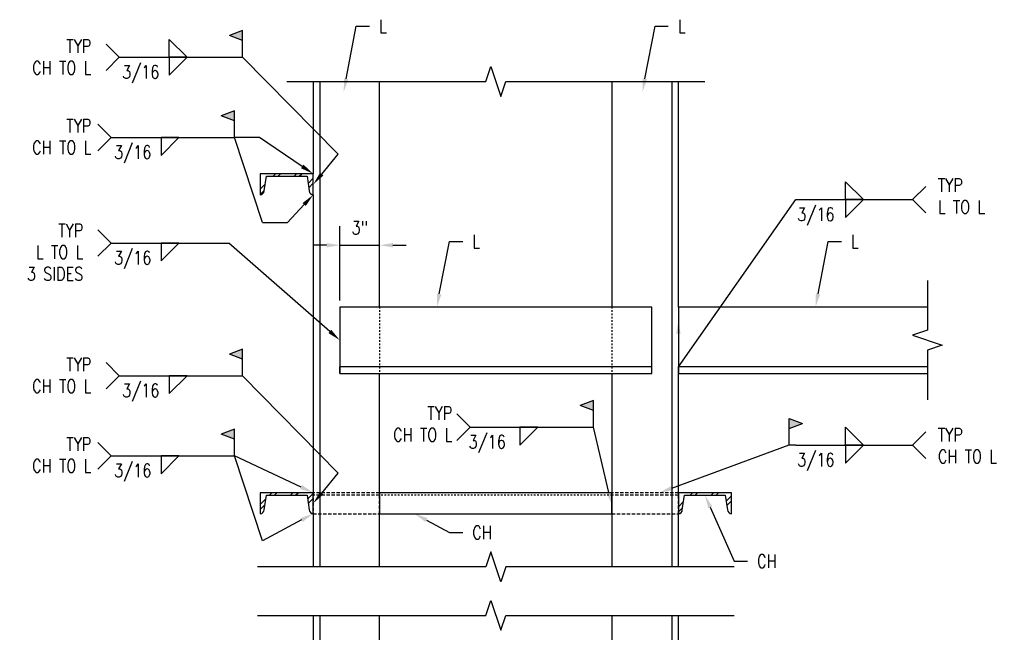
# Model space of a CAD drawing. Header units: inches. Extents: x -28 to 1146, y -114 to 309.
# Tile 3 of 15: x -28 to 46, y 100 to 146. Entities that reach past the tile are written whole.
import ezdxf
from ezdxf import colors
from ezdxf.entities.mleader import LeaderData, LeaderLine
from ezdxf.math import Vec2, Vec3

# ---------------------------------------------------------------- set-up
doc = ezdxf.new("R2010")
doc.units = ezdxf.units.IN
doc.header["$MEASUREMENT"] = 0
doc.linetypes.add('Dash', pattern=[0.25, 0.125, -0.125])
doc.linetypes.add('HIDDEN', pattern=[0.375, 0.25, -0.125])
for name, color, linetype in [('M-DETL-PATT', 8, 'Continuous'), ('S-ANNO-DIMS', 1, 'Continuous'), ('S-ANNO-NOTE', 2, 'Continuous'), ('S-ANNO-SYMB', 2, 'Continuous'), ('S-DETL-GENF', 92, 'Continuous'), ('S-DETL-GENF-HDLN', 1, 'Dash'), ('S-DETL-HDLN', 1, 'Dash'), ('S-DETL-MEDM', 3, 'Continuous')]:
    doc.layers.add(name, color=color, linetype=linetype)
doc.styles.add('Annotative', font='romans.shx', dxfattribs={"width": 0.8, "height": 0.125})
doc.dimstyles.new('Annotative', dxfattribs={"dimscale": 0, "dimtxt": 0.125, "dimasz": 0.125, "dimexe": 0.179688, "dimexo": 0.0625, "dimgap": 0.09, "dimtad": 1, "dimdec": 3, "dimzin": 3, "dimdsep": 46, "dimlunit": 4, "dimtxsty": 'Annotative', "dimcen": 0.09, "dimclrt": 2, "dimazin": 2, "dimtfac": 1, "dimtdec": 3, "dimtmove": 1, "dimatfit": 3, "dimfxl": 1, "dimtfill": 1, "dimfrac": 2, "dimtolj": 1, "dimtzin": 0, "dimarcsym": 0})

# ---------------------------------------------------------------- blocks, each defined once
blk = doc.blocks.new('051200_SteelFraming-AISC-Angle-Shapes-Side - L5X5X1_2-1903833-CANOPY TYPICAL CONNECTION DIAGRAM')
at = {"layer": 'S-DETL-GENF', "lineweight": -3}
for p, q in [((17.958, 0), (0.958, 0)), ((31.958, 0), (22.958, 0)), ((37.538, 0), (33.538, 0)), ((52.17, 0), (41.2, 0)), ((53.75, 0), (52.17, 0)), ((53.75, -5), (53.75, 0)), ((53.75, 0), (53.75, -0.5)), ((0.958, -0.5), (31.958, -0.5)), ((31.958, -0.5), (33.538, -0.5)), ((33.538, -0.5), (37.538, -0.5)), ((41.2, -0.5), (52.17, -0.5)), ((52.17, -0.5), (53.75, -0.5)), ((0.958, -5), (17.958, -5)), ((22.958, -5), (31.958, -5)), ((31.958, -5), (33.538, -5)), ((33.538, -5), (37.538, -5)), ((41.2, -5), (52.17, -5))]:
    blk.add_line(p, q, dxfattribs=at)
blk = doc.blocks.new('051200_SteelFraming-AISC-Angle-Shapes-Side - L5X5X1_2-1900187-CANOPY TYPICAL CONNECTION DIAGRAM')
at = {"layer": 'S-DETL-GENF', "lineweight": -3}
for p, q in [((20, 0), (1.25, 0)), ((20, -5), (20, 0)), ((20, 0), (20, -0.5)), ((1.25, -0.5), (20, -0.5)), ((1.25, -5), (20, -5))]:
    blk.add_line(p, q, dxfattribs=at)
blk = doc.blocks.new('051200_SteelFraming-AISC-Angle-Shapes-Side - L5X5X1_2-1902066-CANOPY TYPICAL CONNECTION DIAGRAM')
at = {"layer": 'S-DETL-GENF', "lineweight": -3}
for p, q in [((18.208, 5), (1.208, 5)), ((32.208, 5), (23.208, 5)), ((37.788, 5), (33.788, 5)), ((52.42, 5), (41.45, 5)), ((54, 5), (52.42, 5)), ((54, 0), (54, 5)), ((1.208, 0.5), (32.208, 0.5)), ((1.208, 0), (8.172, 0)), ((9.752, 0), (32.208, 0)), ((32.208, 0.5), (33.788, 0.5)), ((33.788, 0.5), (37.788, 0.5)), ((33.788, 0), (37.788, 0)), ((41.45, 0.5), (52.42, 0.5)), ((41.45, 0), (52.42, 0)), ((52.42, 0.5), (54, 0.5)), ((54, 0), (54, 0.5))]:
    blk.add_line(p, q, dxfattribs=at)
blk = doc.blocks.new('051200_SteelFraming-AISC-Angle-Shapes-Side - L5X5X1_2-1900509-CANOPY TYPICAL CONNECTION DIAGRAM')
at = {"layer": 'S-DETL-GENF', "lineweight": -3}
for p, q in [((23.5, 0), (0, 0)), ((0, 0), (0, -5)), ((0, 0), (0, -0.5)), ((23.5, -5), (23.5, 0)), ((23.5, 0), (23.5, -0.5)), ((0, -0.5), (23.5, -0.5)), ((0, -5), (23.5, -5))]:
    blk.add_line(p, q, dxfattribs=at)
blk = doc.blocks.new('HDR-Ai_Breakline-Double - 05 - 1_ _ 1_-0_-1901549-CANOPY TYPICAL CONNECTION DIAGRAM')
at = {"lineweight": -3}
for p, q in [((-0.375, 1.287), (-0.75, 0.162)), ((0.375, -0.963), (-0.375, 1.287)), ((-0.75, 0.162), (-17.952, 0.162)), ((0.75, 0.162), (0.375, -0.963)), ((17.952, 0.162), (0.75, 0.162)), ((-0.75, -3.5), (-0.375, -2.375)), ((-0.375, -2.375), (0.375, -4.625)), ((-17.952, -3.5), (-0.75, -3.5)), ((0.375, -4.625), (0.75, -3.5)), ((0.75, -3.5), (17.952, -3.5))]:
    blk.add_line(p, q, dxfattribs=at)
blk = doc.blocks.new('HDR-Ai_Breakline-Single - 05 - 1_ _ 1_-0_-1901700-CANOPY TYPICAL CONNECTION DIAGRAM')
at = {"lineweight": -3}
for p, q in [((-0.75, -3.5), (-0.375, -2.375)), ((-0.375, -2.375), (0.375, -4.625)), ((-15.75, -3.5), (-0.75, -3.5)), ((0.375, -4.625), (0.75, -3.5)), ((0.75, -3.5), (15.75, -3.5))]:
    blk.add_line(p, q, dxfattribs=at)
blk = doc.blocks.new('HDR-Ai_Breakline-Single - 05 - 1_ _ 1_-0_-1901887-CANOPY TYPICAL CONNECTION DIAGRAM')
at = {"layer": 'S-DETL-GENF', "lineweight": -3}
for p, q in [((0.375, 4.625), (-0.375, 2.375)), ((0.75, 3.5), (0.375, 4.625)), ((-0.75, 3.5), (-4.5, 3.5)), ((-0.375, 2.375), (-0.75, 3.5)), ((4.5, 3.5), (0.75, 3.5))]:
    blk.add_line(p, q, dxfattribs=at)
blk = doc.blocks.new('051200_SteelFraming-AISC-Channel-Shapes-Top - C4X5_4-1900934-CANOPY TYPICAL CONNECTION DIAGRAM')
at = {"layer": 'S-DETL-GENF', "linetype": 'HIDDEN', "lineweight": -3}
for p, q in [((5, 1.58), (0, 1.58)), ((0, 1.58), (0, 0)), ((0, 0), (5, 0))]:
    blk.add_line(p, q, dxfattribs=at)
at = {"layer": 'S-DETL-GENF-HDLN', "linetype": 'HIDDEN', "lineweight": -3}
blk.add_line((0, 0.184), (5, 0.184), dxfattribs=at)
blk = doc.blocks.new('051200_SteelFraming-AISC-Channel-Shapes-Top - C4X5_4-1901038-CANOPY TYPICAL CONNECTION DIAGRAM')
at = {"layer": 'S-DETL-GENF', "lineweight": -3}
for p, q in [((17.5, 1.58), (0, 1.58)), ((0, 1.58), (0, 0)), ((17.5, 0), (17.5, 1.58)), ((0, 0), (17.5, 0))]:
    blk.add_line(p, q, dxfattribs=at)
at = {"layer": 'S-DETL-GENF-HDLN', "lineweight": -3}
blk.add_line((0, 0.184), (17.5, 0.184), dxfattribs=at)
blk = doc.blocks.new('051200_SteelFraming-AISC-Channel-Shapes-Top - C4X5_4-V5-CANOPY TYPICAL CONNECTION DIAGRAM')
at = {"layer": 'S-DETL-GENF', "linetype": 'HIDDEN', "lineweight": -3}
for p, q in [((5, 1.58), (0, 1.58)), ((0, 1.58), (0, 0)), ((5, 0), (5, 1.58)), ((0, 0), (5, 0))]:
    blk.add_line(p, q, dxfattribs=at)
at = {"layer": 'S-DETL-GENF-HDLN', "linetype": 'HIDDEN', "lineweight": -3}
blk.add_line((0, 0.184), (5, 0.184), dxfattribs=at)
blk = doc.blocks.new('HDR-Si_Weld-Symbol - Bottom-1976676-CANOPY TYPICAL CONNECTION DIAGRAM')
at = {"layer": 'S-ANNO-NOTE', "lineweight": -3}
blk.add_hatch(color=256, dxfattribs=at).paths.add_polyline_path([(0.5984, 0.204), (0.7234, 0.2509), (0.7234, 0.1571)])
for p, q in [((0.7234, 0.2509), (0.5984, 0.204)), ((0.7234, 0.1571), (0.5984, 0.204)), ((0.7234, 0.0009), (0.7234, 0.2509)), ((-0.4375, 0), (-0.5625, 0.125)), ((-0.4375, 0), (-0.5625, -0.125)), ((-0.4375, 0), (0.7234, 0)), ((0.0313, -0.1691), (0.2004, 0)), ((0.0313, 0), (0.0313, -0.1691)), ((0.2004, 0), (0.0313, 0))]:
    blk.add_line(p, q, dxfattribs=at)
blk = doc.blocks.new('HDR-Si_Weld-Symbol - Both-1969945-CANOPY TYPICAL CONNECTION DIAGRAM')
at = {"layer": 'S-ANNO-NOTE', "lineweight": -3}
blk.add_hatch(color=256, dxfattribs=at).paths.add_polyline_path([(-0.375, 0.204), (-0.5, 0.1571), (-0.5, 0.2509)])
for p, q in [((-0.5, 0.2509), (-0.375, 0.204)), ((-0.5, 0.0009), (-0.5, 0.2509)), ((-0.5, 0.1571), (-0.375, 0.204)), ((0.0313, 0.1691), (0.2004, 0)), ((0.0313, 0), (0.0313, 0.1691)), ((0.6609, 0), (0.7859, 0.125)), ((-0.4375, 0), (0.6709, 0)), ((0.2004, 0), (0.0313, 0)), ((0.0313, -0.1691), (0.2004, 0)), ((0.0313, 0), (0.0313, -0.1691)), ((0.2004, 0), (0.0313, 0)), ((0.6609, 0), (0.7859, -0.125))]:
    blk.add_line(p, q, dxfattribs=at)
blk = doc.blocks.new('HDR-Si_Weld-Symbol - Bottom-1969900-CANOPY TYPICAL CONNECTION DIAGRAM')
at = {"layer": 'S-ANNO-NOTE', "lineweight": -3}
for p, q in [((-0.4375, 0), (-0.5625, 0.125)), ((-0.4375, 0), (-0.5625, -0.125)), ((-0.4375, 0), (0.6709, 0)), ((0.0313, -0.1691), (0.2004, 0)), ((0.0313, 0), (0.0313, -0.1691)), ((0.2004, 0), (0.0313, 0))]:
    blk.add_line(p, q, dxfattribs=at)
blk = doc.blocks.new('HDR-Si_Weld-Symbol - Both-1969908-CANOPY TYPICAL CONNECTION DIAGRAM')
at = {"layer": 'S-ANNO-NOTE', "lineweight": -3}
for p, q in [((0.0313, 0.1691), (0.2004, 0)), ((0.0313, 0), (0.0313, 0.1691)), ((0.6609, 0), (0.7859, 0.125)), ((-0.4375, 0), (0.6709, 0)), ((0.2004, 0), (0.0313, 0)), ((0.0313, -0.1691), (0.2004, 0)), ((0.0313, 0), (0.0313, -0.1691)), ((0.2004, 0), (0.0313, 0)), ((0.6609, 0), (0.7859, -0.125))]:
    blk.add_line(p, q, dxfattribs=at)
blk = doc.blocks.new('HDR-Si_Weld-Symbol - Both-1976678-CANOPY TYPICAL CONNECTION DIAGRAM')
at = {"layer": 'S-ANNO-NOTE', "lineweight": -3}
blk.add_hatch(color=256, dxfattribs=at).paths.add_polyline_path([(0.5984, 0.204), (0.7234, 0.2509), (0.7234, 0.1571)])
for p, q in [((0.7234, 0.2509), (0.5984, 0.204)), ((0.7234, 0.1571), (0.5984, 0.204)), ((0.7234, 0.0009), (0.7234, 0.2509)), ((-0.4375, 0), (-0.5625, 0.125)), ((0.0313, 0.1691), (0.2004, 0)), ((0.0313, 0), (0.0313, 0.1691)), ((-0.4375, 0), (-0.5625, -0.125)), ((-0.4375, 0), (0.7234, 0)), ((0.2004, 0), (0.0313, 0)), ((0.0313, -0.1691), (0.2004, 0)), ((0.0313, 0), (0.0313, -0.1691)), ((0.2004, 0), (0.0313, 0))]:
    blk.add_line(p, q, dxfattribs=at)
blk = doc.blocks.new('*D69')
at = {"layer": 'Defpoints', "color": 0, "transparency": 16777216}
for p in [(-0.958, 128.724), (-3.958, 124.068), (-0.958, 124.068)]:
    blk.add_point(p, dxfattribs=at)
at = {"layer": 'S-ANNO-DIMS', "color": 0, "lineweight": -2, "transparency": 16777216}
for p, q in [((-3.958, 124.568), (-3.958, 130.162)), ((-0.958, 124.568), (-0.958, 130.162)), ((-4.958, 128.724), (-5.958, 128.724)), ((-3.958, 128.724), (-0.958, 128.724)), ((0.042, 128.724), (1.042, 128.724))]:
    blk.add_line(p, q, dxfattribs=at)
at = {"layer": 'S-ANNO-DIMS', "color": 0, "transparency": 16777216}
for points in [[(-4.958, 128.891), (-4.958, 128.557), (-3.958, 128.724)], [(0.042, 128.891), (0.042, 128.557), (-0.958, 128.724)]]:
    blk.add_solid(points, dxfattribs=at)
at = {"layer": 'S-ANNO-DIMS', "color": 2, "lineweight": -3, "transparency": 16777216, "insert": (-2.458, 130.039), "char_height": 1, "attachment_point": 5, "style": 'Annotative', "bg_fill": 3, "box_fill_scale": 1.25, "bg_fill_color": 256, "bg_fill_true_color": 13158600, "bg_fill_transparency": 0}
blk.add_mtext('\\A1;3"', dxfattribs=at)

msp = doc.modelspace()

# ---------------------------------------------------------------- hatches: boundary and pattern name
at = {"layer": 'M-DETL-PATT', "lineweight": -3}
h = msp.add_hatch(dxfattribs=at)
h.set_pattern_fill('FP_5', color=8, angle=-90, style=0, pattern_type=2)
h.set_pattern_definition([(45, (-1.9325, -0.0002), (-0.79196, 0.79196), []), (45, (-1.9325, 1.1998), (-0.79196, 0.79196), [])])
h.paths.add_polyline_path([(-9.9585, 132.5238), (-9.8105, 132.5635), (-9.7021, 132.6718), (-9.6625, 132.8198), (-9.4913, 133.9198), (-6.4287, 133.9198), (-6.2545, 132.8198), (-6.2148, 132.6718), (-6.1065, 132.5635), (-5.9585, 132.5238), (-5.9585, 134.1038), (-9.9585, 134.1038)])
h = msp.add_hatch(dxfattribs=at)
h.set_pattern_fill('FP_1', color=8, angle=-90, style=0, pattern_type=2)
h.set_pattern_definition([(45, (-1.9325, -0.0003), (-0.79196, 0.79196), []), (45, (-1.9325, 1.1997), (-0.79196, 0.79196), [])])
h.paths.add_polyline_path([(-9.9585, 108.4877), (-9.8105, 108.5274), (-9.7021, 108.6357), (-9.6625, 108.7837), (-9.4913, 109.8837), (-6.4287, 109.8837), (-6.2545, 108.7837), (-6.2148, 108.6357), (-6.1065, 108.5274), (-5.9585, 108.4877), (-5.9585, 110.0677), (-9.9585, 110.0677), (-9.9585, 109.0759)])
h = msp.add_hatch(dxfattribs=at)
h.set_pattern_fill('FP_2', color=8, angle=-90, style=0, pattern_type=2)
h.set_pattern_definition([(45, (-1.9325, -0.0003), (-0.79196, 0.79196), []), (45, (-1.9325, 1.1997), (-0.79196, 0.79196), [])])
h.paths.add_polyline_path([(21.5415, 108.4877), (21.6895, 108.5274), (21.7979, 108.6357), (21.8375, 108.7837), (22.0087, 109.8837), (25.0713, 109.8837), (25.2455, 108.7837), (25.2852, 108.6357), (25.3935, 108.5274), (25.5415, 108.4877), (25.5415, 110.0677), (21.5415, 110.0677), (21.5415, 109.0759)])

# ---------------------------------------------------------------- linework, layer by layer
at = {"layer": 'S-ANNO-NOTE', "lineweight": -3}
for p, q in [((-4.081, 135.5766), (-11.2775, 142.8971)), ((-4.081, 111.5405), (-11.2775, 118.89))]:
    msp.add_line(p, q, dxfattribs=at)
at = {"layer": 'S-ANNO-NOTE'}
for p, q in [((-10.0061, 136.848), (-11.8861, 136.8551)), ((-9.7871, 130.4311), (-7.9071, 130.4311))]:
    msp.add_line(p, q, dxfattribs=at)
at = {"layer": 'S-ANNO-SYMB', "lineweight": -3}
for p, q in [((-9.7871, 130.4311), (-11.8861, 136.848)), ((-9.7871, 106.4311), (-11.8861, 112.848))]:
    msp.add_line(p, q, dxfattribs=at)
at = {"layer": 'S-DETL-GENF', "lineweight": -3}
for p, q in [((-9.9585, 134.1038), (-9.9585, 132.5238)), ((-5.9585, 134.1038), (-9.9585, 134.1038)), ((-9.6625, 132.8198), (-9.4913, 133.9198)), ((-9.4913, 133.9198), (-6.4287, 133.9198)), ((-6.4287, 133.9198), (-6.2545, 132.8198)), ((-5.9585, 132.5238), (-5.9585, 134.1038)), ((-9.9585, 110.0677), (-9.9585, 108.4877)), ((-5.9585, 110.0677), (-9.9585, 110.0677)), ((-9.6625, 108.7837), (-9.4913, 109.8837)), ((-9.4913, 109.8837), (-6.4287, 109.8837)), ((-6.4287, 109.8837), (-6.2545, 108.7837)), ((-5.9585, 108.4877), (-5.9585, 110.0677)), ((21.5415, 110.0677), (21.5415, 108.4877)), ((25.5415, 110.0677), (21.5415, 110.0677)), ((21.8375, 108.7837), (22.0087, 109.8837)), ((22.0087, 109.8837), (25.0713, 109.8837)), ((25.0713, 109.8837), (25.2455, 108.7837)), ((25.5415, 108.4877), (25.5415, 110.0677))]:
    msp.add_line(p, q, dxfattribs=at)
for centre, start, end in [((-9.9585, 132.8198), 270, 0), ((-5.9585, 132.8198), 180, 270), ((-9.9585, 108.7837), 270, 0), ((-5.9585, 108.7837), 180, 270), ((21.5415, 108.7837), 270, 0), ((25.5415, 108.7837), 180, 270)]:
    msp.add_arc(centre, 0.296, start, end, dxfattribs=at)
at = {"layer": 'S-DETL-HDLN', "lineweight": -3}
for p, q in [((-0.9585, 124.0677), (-0.9585, 119.0677)), ((16.5415, 124.0677), (16.5415, 119.0677))]:
    msp.add_line(p, q, dxfattribs=at)

# ---------------------------------------------------------------- block references
at = {"layer": 'S-ANNO-NOTE', "lineweight": -3, "xscale": 8, "yscale": 8, "zscale": 8}
for name, p in [('HDR-Si_Weld-Symbol - Both-1976678-CANOPY TYPICAL CONNECTION DIAGRAM', (-17.0651, 142.89)), ('HDR-Si_Weld-Symbol - Bottom-1976676-CANOPY TYPICAL CONNECTION DIAGRAM', (-17.6737, 136.848)), ('HDR-Si_Weld-Symbol - Both-1969908-CANOPY TYPICAL CONNECTION DIAGRAM', (33.8859, 132.1598)), ('HDR-Si_Weld-Symbol - Bottom-1969900-CANOPY TYPICAL CONNECTION DIAGRAM', (-17.6737, 128.89)), ('HDR-Si_Weld-Symbol - Bottom-1976676-CANOPY TYPICAL CONNECTION DIAGRAM', (-17.0651, 118.89)), ('HDR-Si_Weld-Symbol - Bottom-1976676-CANOPY TYPICAL CONNECTION DIAGRAM', (9.3611, 115.0058)), ('HDR-Si_Weld-Symbol - Both-1969945-CANOPY TYPICAL CONNECTION DIAGRAM', (33.8859, 113.6598)), ('HDR-Si_Weld-Symbol - Bottom-1976676-CANOPY TYPICAL CONNECTION DIAGRAM', (-17.6737, 112.848))]:
    msp.add_blockref(name, p, dxfattribs=at)
at = {"layer": 'S-DETL-GENF', "lineweight": -3}
for name, p, rotation in [('051200_SteelFraming-AISC-Angle-Shapes-Side - L5X5X1_2-1902066-CANOPY TYPICAL CONNECTION DIAGRAM', (-5.9585, 142.2756), 270.0000000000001), ('051200_SteelFraming-AISC-Angle-Shapes-Side - L5X5X1_2-1903833-CANOPY TYPICAL CONNECTION DIAGRAM', (21.5415, 142.0256), 269.9999999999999), ('HDR-Ai_Breakline-Single - 05 - 1_ _ 1_-0_-1901887-CANOPY TYPICAL CONNECTION DIAGRAM', (43.7915, 121.5677), 89.9999999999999), ('051200_SteelFraming-AISC-Angle-Shapes-Side - L5X5X1_2-1900509-CANOPY TYPICAL CONNECTION DIAGRAM', (19.5415, 119.0677), 180), ('051200_SteelFraming-AISC-Angle-Shapes-Side - L5X5X1_2-1900187-CANOPY TYPICAL CONNECTION DIAGRAM', (41.5415, 119.0677), 180), ('051200_SteelFraming-AISC-Channel-Shapes-Top - C4X5_4-1901038-CANOPY TYPICAL CONNECTION DIAGRAM', (16.5415, 110.0677), 180)]:
    msp.add_blockref(name, p, dxfattribs=dict(at, rotation=rotation))
at = {"layer": 'S-DETL-GENF', "linetype": 'HIDDEN', "lineweight": -3, "rotation": 180}
for name, p in [('051200_SteelFraming-AISC-Channel-Shapes-Top - C4X5_4-V5-CANOPY TYPICAL CONNECTION DIAGRAM', (-0.9585, 110.0677)), ('051200_SteelFraming-AISC-Channel-Shapes-Top - C4X5_4-1900934-CANOPY TYPICAL CONNECTION DIAGRAM', (21.5415, 110.0677))]:
    msp.add_blockref(name, p, dxfattribs=at)
at = {"layer": 'S-DETL-MEDM', "lineweight": -3}
for name, p in [('HDR-Ai_Breakline-Single - 05 - 1_ _ 1_-0_-1901700-CANOPY TYPICAL CONNECTION DIAGRAM', (7.7915, 144.5677)), ('HDR-Ai_Breakline-Double - 05 - 1_ _ 1_-0_-1901549-CANOPY TYPICAL CONNECTION DIAGRAM', (7.7915, 104.3259))]:
    msp.add_blockref(name, p, dxfattribs=at)

# ---------------------------------------------------------------- texts
at = {"layer": 'S-ANNO-NOTE', "lineweight": -3, "char_height": 1, "line_spacing_factor": 0.981704, "style": 'Annotative'}
for s, insert, width, attachment_point in [('\\pxt3.2,6.4,9.6,12.8,16,19.2,22.4,25.6,28.8,32,35.2,38.4,41.6,44.8,48,51.2,54.4,57.6,60.8,64,67.2,70.4,73.6,76.8,80,83.2,86.4,89.6,92.8,96,99.2,102.4;{TYP\\PCH TO L}', (-22.6704, 144.2305), 5.840504, 3), ('\\pxqc,t3.2,6.4,9.6,12.8,16,19.2,22.4,25.6,28.8,32,35.2,38.4,41.6,44.8,48,51.2,54.4,57.6,60.8,64,67.2,70.4,73.6,76.8,80,83.2,86.4,89.6,92.8,96,99.2,102.4;3/16', (-18.9451, 142.283), 3.867717, 2), ('\\pxt3.2,6.4,9.6,12.8,16,19.2,22.4,25.6,28.8,32,35.2,38.4,41.6,44.8,48,51.2,54.4,57.6,60.8,64,67.2,70.4,73.6,76.8,80,83.2,86.4,89.6,92.8,96,99.2,102.4;{TYP\\PCH TO L}', (-22.6704, 138.2305), 5.840504, 3), ('\\pxqc,t3.2,6.4,9.6,12.8,16,19.2,22.4,25.6,28.8,32,35.2,38.4,41.6,44.8,48,51.2,54.4,57.6,60.8,64,67.2,70.4,73.6,76.8,80,83.2,86.4,89.6,92.8,96,99.2,102.4;3/16', (-19.5537, 136.2409), 3.867717, 2), ('\\pxt3.2,6.4,9.6,12.8,16,19.2,22.4,25.6,28.8,32,35.2,38.4,41.6,44.8,48,51.2,54.4,57.6,60.8,64,67.2,70.4,73.6,76.8,80,83.2,86.4,89.6,92.8,96,99.2,102.4;{TYP\\PL TO L}', (41.0824, 133.7437), 4.562973, 1), ('\\pxqc,t3.2,6.4,9.6,12.8,16,19.2,22.4,25.6,28.8,32,35.2,38.4,41.6,44.8,48,51.2,54.4,57.6,60.8,64,67.2,70.4,73.6,76.8,80,83.2,86.4,89.6,92.8,96,99.2,102.4;3/16', (31.8983, 131.5528), 3.867717, 2), ('\\pxt3.2,6.4,9.6,12.8,16,19.2,22.4,25.6,28.8,32,35.2,38.4,41.6,44.8,48,51.2,54.4,57.6,60.8,64,67.2,70.4,73.6,76.8,80,83.2,86.4,89.6,92.8,96,99.2,102.4;{TYP\\PL TO L\\P3 SIDES}', (-23.2761, 128.1998), 5.234822, 6), ('\\pxqc,t3.2,6.4,9.6,12.8,16,19.2,22.4,25.6,28.8,32,35.2,38.4,41.6,44.8,48,51.2,54.4,57.6,60.8,64,67.2,70.4,73.6,76.8,80,83.2,86.4,89.6,92.8,96,99.2,102.4;3/16', (-19.5537, 128.283), 3.867717, 2), ('\\pxt3.2,6.4,9.6,12.8,16,19.2,22.4,25.6,28.8,32,35.2,38.4,41.6,44.8,48,51.2,54.4,57.6,60.8,64,67.2,70.4,73.6,76.8,80,83.2,86.4,89.6,92.8,96,99.2,102.4;{TYP\\PCH TO L}', (-22.6704, 120.2305), 5.840504, 3), ('\\pxqc,t3.2,6.4,9.6,12.8,16,19.2,22.4,25.6,28.8,32,35.2,38.4,41.6,44.8,48,51.2,54.4,57.6,60.8,64,67.2,70.4,73.6,76.8,80,83.2,86.4,89.6,92.8,96,99.2,102.4;3/16', (-18.9451, 118.283), 3.867717, 2), ('\\pxt3.2,6.4,9.6,12.8,16,19.2,22.4,25.6,28.8,32,35.2,38.4,41.6,44.8,48,51.2,54.4,57.6,60.8,64,67.2,70.4,73.6,76.8,80,83.2,86.4,89.6,92.8,96,99.2,102.4;{TYP\\PCH TO L}', (4.5161, 116.5664), 5.840504, 3), ('\\pxt3.2,6.4,9.6,12.8,16,19.2,22.4,25.6,28.8,32,35.2,38.4,41.6,44.8,48,51.2,54.4,57.6,60.8,64,67.2,70.4,73.6,76.8,80,83.2,86.4,89.6,92.8,96,99.2,102.4;{TYP\\PCH TO L}', (41.0824, 114.9421), 5.840504, 1), ('\\pxt3.2,6.4,9.6,12.8,16,19.2,22.4,25.6,28.8,32,35.2,38.4,41.6,44.8,48,51.2,54.4,57.6,60.8,64,67.2,70.4,73.6,76.8,80,83.2,86.4,89.6,92.8,96,99.2,102.4;{TYP\\PCH TO L}', (-22.6704, 114.2305), 5.840504, 3), ('\\pxqc,t3.2,6.4,9.6,12.8,16,19.2,22.4,25.6,28.8,32,35.2,38.4,41.6,44.8,48,51.2,54.4,57.6,60.8,64,67.2,70.4,73.6,76.8,80,83.2,86.4,89.6,92.8,96,99.2,102.4;3/16', (7.1413, 114.3988), 3.867717, 2), ('\\pxqc,t3.2,6.4,9.6,12.8,16,19.2,22.4,25.6,28.8,32,35.2,38.4,41.6,44.8,48,51.2,54.4,57.6,60.8,64,67.2,70.4,73.6,76.8,80,83.2,86.4,89.6,92.8,96,99.2,102.4;3/16', (31.8983, 113.0528), 3.867717, 2), ('\\pxqc,t3.2,6.4,9.6,12.8,16,19.2,22.4,25.6,28.8,32,35.2,38.4,41.6,44.8,48,51.2,54.4,57.6,60.8,64,67.2,70.4,73.6,76.8,80,83.2,86.4,89.6,92.8,96,99.2,102.4;3/16', (-19.5537, 112.2409), 3.867717, 2)]:
    msp.add_mtext(s, dxfattribs=dict(at, insert=insert, width=width, attachment_point=attachment_point))

# ---------------------------------------------------------------- leaders
at = {"layer": 'S-ANNO-NOTE', "lineweight": -3}
ml = msp.add_multileader_mtext('Standard', dxfattribs=at)
ml.set_content('L', color=256, style='Annotative')
ml.set_leader_properties(color=1, linetype='ByLayer', lineweight=-1)
ml.build(insert=Vec2(0, 0))
ml.multileader.update_dxf_attribs({"text_right_attachment_type": 3, "dogleg_length": 0.125, "arrow_head_size": 1, "scale": 8})
ctx = ml.context
ctx.base_point, ctx.scale, ctx.char_height, ctx.arrow_head_size, ctx.landing_gap_size, ctx.plane_origin = Vec3(-1.717, 145.2247), 8, 1, 1, 0.72, Vec3(10.8365, 150.197)
ctx.right_attachment = 3
notes = []
notes.append((ctx, [(1, (1, 1, 0), (-2.717, 145.2247), (1, 0), 1, [(0, [(-3.6652, 140.278)], 0, [])])]))
ctx.mtext.insert, ctx.mtext.flow_direction = Vec3(-0.997, 145.7247), 5
ml = msp.add_multileader_mtext('Standard', dxfattribs=at)
ml.set_content('L', color=256, style='Annotative')
ml.set_leader_properties(color=1, linetype='ByLayer', lineweight=-1)
ml.build(insert=Vec2(0, 0))
ml.multileader.update_dxf_attribs({"text_right_attachment_type": 3, "dogleg_length": 0.125, "arrow_head_size": 1, "scale": 8})
ctx = ml.context
ctx.base_point, ctx.scale, ctx.char_height, ctx.arrow_head_size, ctx.landing_gap_size, ctx.plane_origin = Vec3(20.783, 145.2247), 8, 1, 1, 0.72, Vec3(33.3365, 150.197)
ctx.right_attachment = 3
notes.append((ctx, [(1, (1, 1, 0), (19.783, 145.2247), (1, 0), 1, [(0, [(18.8348, 140.278)], 0, [])])]))
ctx.mtext.insert, ctx.mtext.flow_direction = Vec3(21.503, 145.7247), 5
ml = msp.add_multileader_mtext('Standard', dxfattribs=at)
ml.set_content('L', color=256, style='Annotative')
ml.set_leader_properties(color=1, linetype='ByLayer', lineweight=-1)
ml.build(insert=Vec2(0, 0))
ml.multileader.update_dxf_attribs({"text_right_attachment_type": 3, "dogleg_length": 0.125, "arrow_head_size": 1, "scale": 8})
ctx = ml.context
ctx.base_point, ctx.scale, ctx.char_height, ctx.arrow_head_size, ctx.landing_gap_size, ctx.plane_origin = Vec3(5.2964, 129.0144), 8, 1, 1, 0.72, Vec3(17.8499, 133.9867)
ctx.right_attachment = 3
notes.append((ctx, [(1, (1, 1, 0), (4.2964, 129.0144), (1, 0), 1, [(0, [(3.3482, 124.0677)], 0, [])])]))
ctx.mtext.insert, ctx.mtext.flow_direction = Vec3(6.0164, 129.5144), 5
ml = msp.add_multileader_mtext('Standard', dxfattribs=at)
ml.set_content('L', color=256, style='Annotative')
ml.set_leader_properties(color=1, linetype='ByLayer', lineweight=-1)
ml.build(insert=Vec2(0, 0))
ml.multileader.update_dxf_attribs({"text_right_attachment_type": 3, "dogleg_length": 0.125, "arrow_head_size": 1, "scale": 8})
ctx = ml.context
ctx.base_point, ctx.scale, ctx.char_height, ctx.arrow_head_size, ctx.landing_gap_size, ctx.plane_origin = Vec3(33.8175, 129.0144), 8, 1, 1, 0.72, Vec3(46.371, 133.9867)
ctx.right_attachment = 3
notes.append((ctx, [(1, (1, 1, 0), (32.8175, 129.0144), (1, 0), 1, [(0, [(31.8693, 124.0677)], 0, [])])]))
ctx.mtext.insert, ctx.mtext.flow_direction = Vec3(34.5375, 129.5144), 5
ml = msp.add_multileader_mtext('Standard', dxfattribs=at)
ml.set_content('CH', color=256, style='Annotative')
ml.set_leader_properties(color=1, linetype='ByLayer', lineweight=-1)
ml.build(insert=Vec2(0, 0))
ml.multileader.update_dxf_attribs({"text_right_attachment_type": 3, "dogleg_length": 0.125, "arrow_head_size": 1, "scale": 8})
ctx = ml.context
ctx.base_point, ctx.scale, ctx.char_height, ctx.arrow_head_size, ctx.landing_gap_size, ctx.plane_origin = Vec3(26.7431, 104.9113), 8, 1, 1, 0.72, Vec3(23.54, 109.8837)
ctx.right_attachment = 3
notes.append((ctx, [(1, (1, 1, 0), (25.7431, 104.9113), (1, 0), 1, [(0, [(23.54, 109.8837)], 0, [])])]))
ctx.mtext.insert, ctx.mtext.flow_direction = Vec3(27.4631, 105.4113), 5
ml = msp.add_multileader_mtext('Standard', dxfattribs=at)
ml.set_content('CH', color=256, style='Annotative')
ml.set_leader_properties(color=1, linetype='ByLayer', lineweight=-1)
ml.build(insert=Vec2(0, 0))
ml.multileader.update_dxf_attribs({"text_right_attachment_type": 3, "dogleg_length": 0.125, "arrow_head_size": 1, "scale": 8})
ctx = ml.context
ctx.base_point, ctx.scale, ctx.char_height, ctx.arrow_head_size, ctx.landing_gap_size, ctx.plane_origin = Vec3(5.2964, 107.0666), 8, 1, 1, 0.72, Vec3(17.8499, 112.039)
ctx.right_attachment = 3
notes.append((ctx, [(1, (1, 1, 0), (4.2964, 107.0666), (1, 0), 1, [(0, [(1.6801, 108.4877)], 0, [])])]))
ctx.mtext.insert, ctx.mtext.flow_direction = Vec3(6.0164, 107.5666), 5
at = {"layer": 'S-ANNO-SYMB', "lineweight": -3}
ml = msp.add_multileader_mtext('Standard', dxfattribs=at)
ml.set_content('', color=256, style='Annotative')
ml.set_leader_properties(color=256, linetype='ByLayer', lineweight=-1)
ml.build(insert=Vec2(0, 0))
ml.multileader.update_dxf_attribs({"has_dogleg": 0, "text_right_attachment_type": 3, "dogleg_length": 0.125, "arrow_head_size": 1, "scale": 8})
ctx = ml.context
ctx.base_point, ctx.scale, ctx.char_height, ctx.arrow_head_size, ctx.landing_gap_size, ctx.plane_origin = Vec3(-11.4461, 136.848), 8, 1, 1, 0.72, Vec3(-5.9585, 134.1038)
ctx.right_attachment, ctx.text_align_type = 3, 2
notes.append((ctx, [(0, (1, 1, 0), (-9.0061, 136.848), (-1, 0), 1, [(0, [(-5.9585, 134.1038)], 0, [])])]))
ctx.mtext.insert, ctx.mtext.alignment, ctx.mtext.flow_direction = Vec3(-10.7261, 137.348), 3, 5
ml = msp.add_multileader_mtext('Standard', dxfattribs=at)
ml.set_content('', color=256, style='Annotative')
ml.set_leader_properties(color=256, linetype='ByLayer', lineweight=-1)
ml.build(insert=Vec2(0, 0))
ml.multileader.update_dxf_attribs({"has_dogleg": 0, "text_right_attachment_type": 3, "dogleg_length": 0.125, "arrow_head_size": 1, "scale": 8})
ctx = ml.context
ctx.base_point, ctx.scale, ctx.char_height, ctx.arrow_head_size, ctx.landing_gap_size, ctx.plane_origin = Vec3(-4.081, 135.5766), 8, 1, 1, 0.72, Vec3(-5.9585, 133.3138)
ctx.right_attachment = 3
notes.append((ctx, [(0, (1, 1, 0), (-5.081, 135.5766), (1, 0), 1, [(0, [(-5.9585, 133.3138)], 0, [])])]))
ctx.mtext.insert, ctx.mtext.flow_direction = Vec3(-3.361, 136.0766), 5
ml = msp.add_multileader_mtext('Standard', dxfattribs=at)
ml.set_content('', color=256, style='Annotative')
ml.set_leader_properties(color=256, linetype='ByLayer', lineweight=-1)
ml.build(insert=Vec2(0, 0))
ml.multileader.update_dxf_attribs({"has_dogleg": 0, "text_right_attachment_type": 3, "dogleg_length": 0.125, "arrow_head_size": 1, "scale": 8})
ctx = ml.context
ctx.base_point, ctx.scale, ctx.char_height, ctx.arrow_head_size, ctx.landing_gap_size, ctx.plane_origin = Vec3(-9.3471, 130.4311), 8, 1, 1, 0.72, Vec3(-9.6743, 130.551)
ctx.right_attachment, ctx.text_align_type = 3, 2
notes.append((ctx, [(1, (1, 1, 0), (-6.9071, 130.4311), (-1, 0), 1, [(0, [(-5.9585, 132.5238)], 0, [])])]))
ctx.mtext.insert, ctx.mtext.alignment, ctx.mtext.flow_direction = Vec3(-8.6271, 130.9311), 3, 5
ml = msp.add_multileader_mtext('Standard', dxfattribs=at)
ml.set_content('', color=256, style='Annotative')
ml.set_leader_properties(color=256, linetype='ByLayer', lineweight=-1)
ml.build(insert=Vec2(0, 0))
ml.multileader.update_dxf_attribs({"has_dogleg": 0, "text_right_attachment_type": 3, "dogleg_length": 0.36, "arrow_head_size": 1, "scale": 8})
ctx = ml.context
ctx.base_point, ctx.scale, ctx.char_height, ctx.arrow_head_size, ctx.landing_gap_size, ctx.plane_origin = Vec3(30.3859, 132.1598), 8, 1, 1, 0.72, Vec3(21.6742, 128.5606)
ctx.right_attachment = 3
notes.append((ctx, [(0, (1, 1, 0), (29.8092, 132.1598), (1, 0), 0.5767, [(1, [(21.5415, 123.058), (21.5415, 119.5677)], 0, [])])]))
ctx.mtext.insert, ctx.mtext.flow_direction = Vec3(31.1059, 132.6598), 5
ml = msp.add_multileader_mtext('Standard', dxfattribs=at)
ml.set_content('', color=256, style='Annotative')
ml.set_leader_properties(color=256, linetype='ByLayer', lineweight=-1)
ml.build(insert=Vec2(0, 0))
ml.multileader.update_dxf_attribs({"has_dogleg": 0, "text_right_attachment_type": 3, "dogleg_length": 0.125, "arrow_head_size": 1, "scale": 8})
ctx = ml.context
ctx.base_point, ctx.scale, ctx.char_height, ctx.arrow_head_size, ctx.landing_gap_size, ctx.plane_origin = Vec3(-13.7464, 128.89), 8, 1, 1, 0.72, Vec3(-3.9585, 121.5677)
ctx.right_attachment, ctx.text_align_type = 3, 2
notes.append((ctx, [(0, (1, 1, 0), (-11.3064, 128.89), (-1, 0), 1, [(0, [(-3.9585, 121.5677)], 0, [])])]))
ctx.mtext.insert, ctx.mtext.alignment, ctx.mtext.flow_direction = Vec3(-13.0264, 129.39), 3, 5
ml = msp.add_multileader_mtext('Standard', dxfattribs=at)
ml.set_content('', color=256, style='Annotative')
ml.set_leader_properties(color=256, linetype='ByLayer', lineweight=-1)
ml.build(insert=Vec2(0, 0))
ml.multileader.update_dxf_attribs({"has_dogleg": 0, "text_right_attachment_type": 3, "dogleg_length": 0.36, "arrow_head_size": 1, "scale": 8})
ctx = ml.context
ctx.base_point, ctx.scale, ctx.char_height, ctx.arrow_head_size, ctx.landing_gap_size, ctx.plane_origin = Vec3(13.7087, 115.0058), 8, 1, 1, 0.72, Vec3(11.1616, 110.7522)
ctx.right_attachment, ctx.text_align_type = 3, 2
notes.append((ctx, [(1, (1, 1, 0), (15.6487, 115.0058), (-1, 0), 0.5, [(0, [(16.5415, 109.1232)], 0, [])])]))
ctx.mtext.insert, ctx.mtext.alignment, ctx.mtext.flow_direction = Vec3(14.4287, 115.5058), 3, 5
ml = msp.add_multileader_mtext('Standard', dxfattribs=at)
ml.set_content('', color=256, style='Annotative')
ml.set_leader_properties(color=256, linetype='ByLayer', lineweight=-1)
ml.build(insert=Vec2(0, 0))
ml.multileader.update_dxf_attribs({"text_right_attachment_type": 3, "dogleg_length": 0.36, "arrow_head_size": 1, "scale": 8})
ctx = ml.context
ctx.base_point, ctx.scale, ctx.char_height, ctx.arrow_head_size, ctx.landing_gap_size, ctx.plane_origin = Vec3(30.3859, 113.6669), 8, 1, 1, 0.72, Vec3(21.7508, 110.0677)
ctx.right_attachment = 3
notes.append((ctx, [(0, (1, 1, 0), (29.8859, 113.6669), (1, 0), 0.5, [(0, [(20.105, 110.0677)], 0, [])])]))
ctx.mtext.insert, ctx.mtext.flow_direction = Vec3(31.1059, 114.1669), 5
ml = msp.add_multileader_mtext('Standard', dxfattribs=at)
ml.set_content('', color=256, style='Annotative')
ml.set_leader_properties(color=256, linetype='ByLayer', lineweight=-1)
ml.build(insert=Vec2(0, 0))
ml.multileader.update_dxf_attribs({"has_dogleg": 0, "text_right_attachment_type": 3, "dogleg_length": 0.125, "arrow_head_size": 1, "scale": 8})
ctx = ml.context
ctx.base_point, ctx.scale, ctx.char_height, ctx.arrow_head_size, ctx.landing_gap_size, ctx.plane_origin = Vec3(-13.3261, 112.848), 8, 1, 1, 0.72, Vec3(-5.9585, 110.0677)
ctx.right_attachment, ctx.text_align_type = 3, 2
notes.append((ctx, [(0, (1, 1, 0), (-10.8861, 112.848), (-1, 0), 1, [(0, [(-5.9585, 110.0677)], 0, [])])]))
ctx.mtext.insert, ctx.mtext.alignment, ctx.mtext.flow_direction = Vec3(-12.6061, 113.348), 3, 5
ml = msp.add_multileader_mtext('Standard', dxfattribs=at)
ml.set_content('', color=256, style='Annotative')
ml.set_leader_properties(color=256, linetype='ByLayer', lineweight=-1)
ml.build(insert=Vec2(0, 0))
ml.multileader.update_dxf_attribs({"has_dogleg": 0, "text_right_attachment_type": 3, "dogleg_length": 0.125, "arrow_head_size": 1, "scale": 8})
ctx = ml.context
ctx.base_point, ctx.scale, ctx.char_height, ctx.arrow_head_size, ctx.landing_gap_size, ctx.plane_origin = Vec3(-4.081, 111.5405), 8, 1, 1, 0.72, Vec3(-5.9585, 109.2777)
ctx.right_attachment = 3
notes.append((ctx, [(0, (1, 1, 0), (-5.081, 111.5405), (1, 0), 1, [(0, [(-5.9585, 109.2777)], 0, [])])]))
ctx.mtext.insert, ctx.mtext.flow_direction = Vec3(-3.361, 112.0405), 5
ml = msp.add_multileader_mtext('Standard', dxfattribs=at)
ml.set_content('', color=256, style='Annotative')
ml.set_leader_properties(color=256, linetype='ByLayer', lineweight=-1)
ml.build(insert=Vec2(0, 0))
ml.multileader.update_dxf_attribs({"has_dogleg": 0, "text_right_attachment_type": 3, "dogleg_length": 0.125, "arrow_head_size": 1, "scale": 8})
ctx = ml.context
ctx.base_point, ctx.scale, ctx.char_height, ctx.arrow_head_size, ctx.landing_gap_size, ctx.plane_origin = Vec3(-11.2271, 106.4311), 8, 1, 1, 0.72, Vec3(-9.6743, 106.551)
ctx.right_attachment, ctx.text_align_type = 3, 2
notes.append((ctx, [(1, (1, 1, 0), (-8.7871, 106.4311), (-1, 0), 1, [(0, [(-5.9585, 108.4877)], 0, [])])]))
ctx.mtext.insert, ctx.mtext.alignment, ctx.mtext.flow_direction = Vec3(-10.5071, 106.9311), 3, 5
for ctx, leaders in notes:
    for number, flags, end, landing, length, lines in leaders:
        leader = LeaderData()
        leader.index, (leader.has_last_leader_line, leader.has_dogleg_vector, leader.attachment_direction) = number, flags
        leader.last_leader_point, leader.dogleg_vector, leader.dogleg_length = Vec3(end), Vec3(landing), length
        for number, points, colour, breaks in lines:
            line = LeaderLine()
            line.index, line.vertices, line.color, line.breaks = number, Vec3.list(points), colors.encode_raw_color(colour), breaks
            leader.lines.append(line)
        ctx.leaders.append(leader)

# ---------------------------------------------------------------- next in the draw order: dimensions: what is measured, and where the dimension line sits
at = {"layer": 'S-ANNO-DIMS', "lineweight": -3}
dim = msp.add_linear_dim(base=(-0.9585, 128.724), p1=(-3.9585, 124.0677), p2=(-0.9585, 124.0677), dimstyle='Annotative', override={"dimpost": '\\X'}, dxfattribs=at)
dim.commit()
dim.dimension.update_dxf_attribs({"geometry": '*D69', "text_midpoint": (-2.4585, 128.724), "dimtype": 160})

doc.saveas('drawing.dxf')
